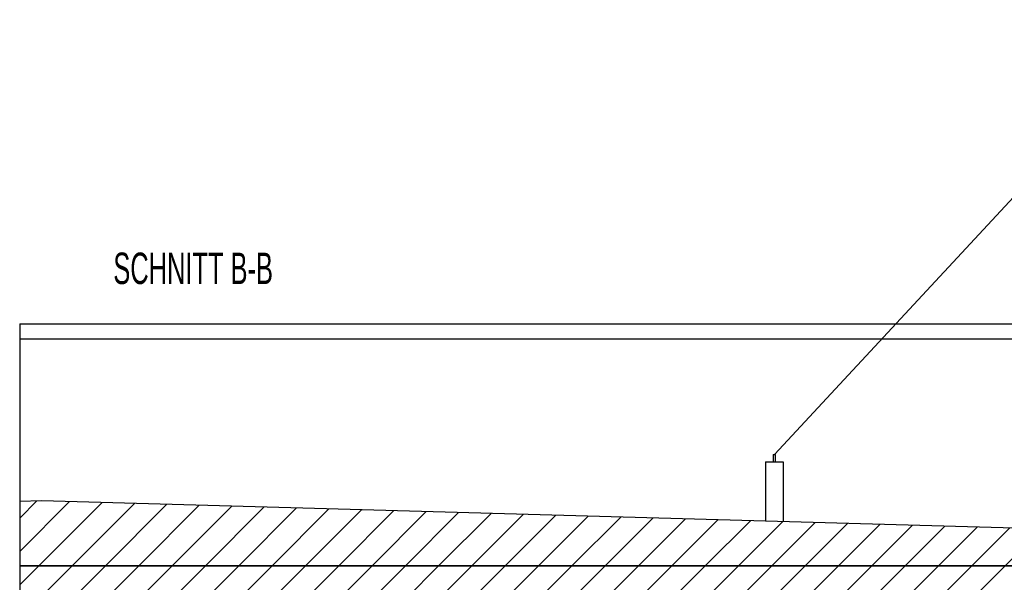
# Model space of a CAD drawing. Header units: millimetres. Extents: x 250 to 59450, y 0 to 41800.
# Tile 26 of 148: x 9280 to 15912, y 22991 to 26782. Entities that reach past the tile are written whole.
import ezdxf

# ---------------------------------------------------------------- set-up
doc = ezdxf.new("R2010")
doc.units = ezdxf.units.MM
doc.header["$LTSCALE"] = 50
doc.linetypes.add('CENTER', pattern=[10.16, 6.35, -1.27, 1.27, -1.27])
doc.layers.add('SCHNITT', color=5, linetype='CENTER')
doc.styles.add('SLDTEXTSTYLE0', font='TXT', dxfattribs={"width": 0.605})

msp = doc.modelspace()

# ---------------------------------------------------------------- hatches: boundary and pattern name
at = {"linetype": 'Continuous', "lineweight": 18}
h = msp.add_hatch(dxfattribs=at)
h.set_pattern_fill('ANSI31', scale=50, style=0)
h.paths.add_polyline_path([(16537.41, 23340.74), (9426.16, 23540.74), (9279.5, 23536.62), (9279.5, 23102.74), (23648.66, 23102.74), (23648.66, 23540.74)], flags=0)
h = msp.add_hatch(dxfattribs=at)
h.set_pattern_fill('ANSI31', scale=50, style=0)
h.paths.add_polyline_path([(23748.66, 22882.74), (23748.66, 23102.74), (9279.5, 23102.74), (9279.5, 22882.74)], flags=0)

# ---------------------------------------------------------------- linework, layer by layer
at = {"color": 7, "linetype": 'Continuous'}
msp.add_line((18398.66, 28197.74), (14363.66, 23852.74), dxfattribs=at)
msp.add_line((18398.66, 28197.74), (14363.66, 23852.74), dxfattribs=at)
at = {"color": 250, "linetype": 'Continuous', "lineweight": 25, "true_color": 0x404040}
for p, q in [((9279.5, 24732.74), (18446.66, 24732.74)), ((9279.5, 24732.74), (9279.5, 24632.74)), ((9279.5, 24632.74), (18396.66, 24632.74)), ((9279.5, 24632.74), (9279.5, 23536.62)), ((14355.66, 23852.74), (14355.66, 23802.74)), ((14355.66, 23852.74), (14363.66, 23852.74)), ((14363.66, 23852.74), (14371.66, 23852.74)), ((14371.66, 23802.74), (14371.66, 23852.74)), ((14303.66, 23802.74), (14423.66, 23802.74)), ((14303.66, 23802.74), (14303.66, 23403.57)), ((14423.66, 23802.74), (14423.66, 23400.19)), ((9426.16, 23540.74), (9279.5, 23536.62)), ((9279.5, 23536.62), (9279.5, 23102.74)), ((16537.41, 23340.74), (9426.16, 23540.74)), ((9279.5, 23102.74), (23648.66, 23102.74)), ((9279.5, 23102.74), (9279.5, 22882.74)), ((23748.66, 23102.74), (9279.5, 23102.74))]:
    msp.add_line(p, q, dxfattribs=at)

# ---------------------------------------------------------------- texts
at = {"layer": 'SCHNITT', "insert": (10448.06, 25212.82), "char_height": 211.6667, "attachment_point": 2, "style": 'SLDTEXTSTYLE0'}
msp.add_mtext('SCHNITT B-B', dxfattribs=at)

doc.saveas('drawing.dxf')
